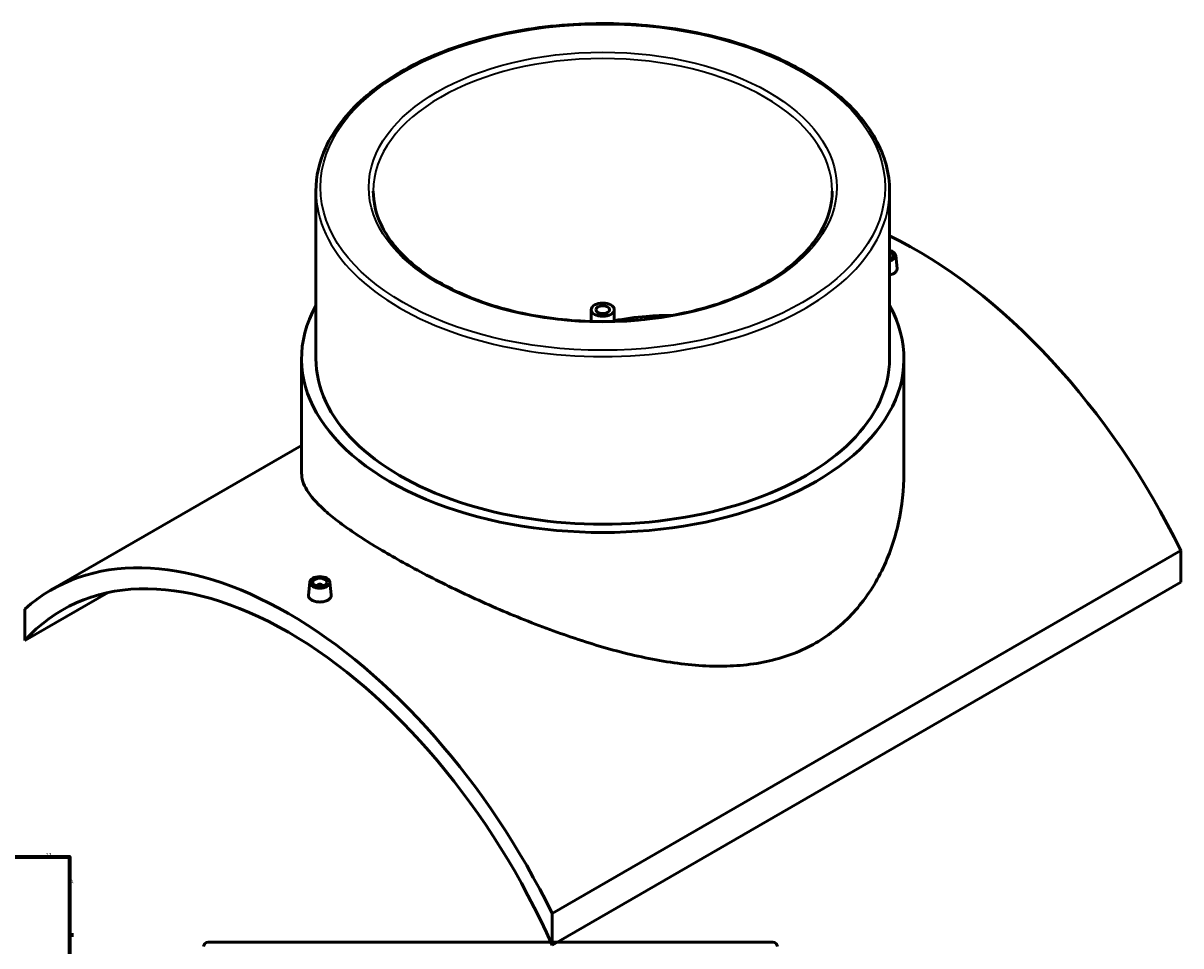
# Model space of a CAD drawing. Header units: millimetres. Extents: x -384 to 1596, y -435 to 1155.
# Tile 5 of 5: x 789 to 1596, y 512 to 1155. Entities that reach past the tile are written whole.
import ezdxf

# ---------------------------------------------------------------- set-up
doc = ezdxf.new("R2010")
doc.units = ezdxf.units.MM
for name, color, linetype, lineweight in [('Border (ANSI)', 7, 'Continuous', 70), ('Visible (ANSI)', 7, 'Continuous', 50), ('Visible Narrow (ANSI)', 7, 'Continuous', 35)]:
    doc.layers.add(name, color=color, linetype=linetype, lineweight=lineweight)
doc.styles.add('Note Text (ANSI)', font='tahoma.ttf')

# ---------------------------------------------------------------- blocks, each defined once
blk = doc.blocks.new('Borders Default Border')
at = {"layer": 'Border (ANSI)'}
blk.add_line((821, 519.75), (823.8, 519.75), dxfattribs=at)
at = {"layer": 'Border (ANSI)', "flags": 128}
blk.add_lwpolyline([(20, 20), (20, 574), (821, 574), (821, 20), (20, 20)], dxfattribs=at)
at = {"layer": 'Border (ANSI)', "color": 5, "true_color": 0x0000ff, "char_height": 2.4, "attachment_point": 7, "style": 'Note Text (ANSI)'}
for s, insert in [('12', (804.52, 574.4)), ('A', (821.58, 555.68))]:
    blk.add_mtext(s, dxfattribs=dict(at, insert=insert))

msp = doc.modelspace()

# ---------------------------------------------------------------- linework, layer by layer
at = {"layer": 'Visible (ANSI)'}
for p, q in [((992.75, 1038.42), (992.75, 921.53)), ((1392.75, 1038.42), (1392.75, 921.53)), ((1397.02, 993.55), (1397.99, 984.49)), ((1184.75, 955.66), (1184.75, 947.49)), ((1200.75, 955.66), (1200.75, 947.49)), ((982.75, 921.53), (982.75, 841.62)), ((1402.75, 921.53), (1402.75, 841.62)), ((982.75, 861.04), (808.05, 760.18)), ((1595.8, 787.75), (1157.39, 534.63)), ((1595.8, 787.75), (1595.8, 765.69)), ((988.48, 765.75), (987.51, 756.68)), ((993.47, 763.05), (993.47, 762.86)), ((997.47, 763.05), (997.47, 762.86)), ((1002.45, 765.75), (1003.43, 756.69)), ((1157.39, 512.58), (1595.8, 765.69)), ((789.7, 724.87), (847.8, 758.41)), ((789.7, 746.92), (789.7, 724.87)), ((1157.39, 512.58), (1157.39, 534.63)), ((917.61, 514.6), (1311.31, 514.6))]:
    msp.add_line(p, q, dxfattribs=at)
for centre, start, end in [((917.61, 511.45), 90, 180), ((1311.31, 511.45), 0, 90)]:
    msp.add_arc(centre, 3.15, start, end, dxfattribs=at)
for centre, major_axis, start_param, end_param in [((1411.95, 726.64), (165.5, -286.65), 1.452693, 2.438333), ((1390.03, 993.3), (7, 0), 5.111037, 7.455334), ((1390.03, 993.3), (5, 0), 5.286921, 7.27945), ((1192.75, 921.53), (210, 0), 2.831748, 6.59303), ((1192.75, 921.53), (-200, 0), 0, 3.141593), ((973.55, 473.52), (-165.5, 286.65), 4.594286, 6.401288), ((973.55, 473.52), (-157.5, 272.8), 4.526882, 6.468692), ((995.47, 763.05), (-2, 0), 2.963882, 6.460896)]:
    msp.add_ellipse(centre, major_axis=major_axis, ratio=0.57735, start_param=start_param, end_param=end_param, dxfattribs=at)
for centre, major_axis in [((1192.75, 955.66), (-8, 0)), ((1192.75, 955.66), (-4.8, 0)), ((995.47, 765.5), (-7, 0)), ((995.47, 765.5), (5, 0))]:
    msp.add_ellipse(centre, major_axis=major_axis, ratio=0.57735, dxfattribs=at)
for points, knots in [([(1392.75, 1038.42), (1392.75, 1050.74), (1389.4, 1063.04), (1376.37, 1086.51), (1366.57, 1097.65), (1341.41, 1117.68), (1325.97, 1126.53), (1291.11, 1140.95), (1271.68, 1146.5), (1230.84, 1153.76), (1209.44, 1155.47), (1166.8, 1154.9), (1145.56, 1152.61), (1105.38, 1144.27), (1086.43, 1138.21), (1052.72, 1122.87), (1037.97, 1113.59), (1014.22, 1092.69), (1005.21, 1081.07), (995.07, 1058.96), (992.75, 1048.69), (992.75, 1038.42)], [0.785398, 0.785398, 0.785398, 0.785398, 1.095703, 1.095703, 1.41261, 1.41261, 1.734821, 1.734821, 2.057404, 2.057404, 2.379536, 2.379536, 2.701499, 2.701499, 3.023686, 3.023686, 3.346321, 3.346321, 3.668197, 3.668197, 3.926991, 3.926991, 3.926991, 3.926991]), ([(1352.75, 1038.42), (1352.75, 1028.56), (1349.89, 1018.68), (1338.73, 1000.06), (1330.58, 991.31), (1309.89, 975.79), (1297.44, 969), (1269.41, 957.98), (1253.82, 953.75), (1221.08, 948.29), (1203.92, 947.07), (1169.8, 947.79), (1152.83, 949.73), (1120.86, 956.56), (1105.85, 961.44), (1079.32, 973.61), (1067.8, 980.89), (1049.37, 997.04), (1042.46, 1005.91), (1034.55, 1022.72), (1032.75, 1030.57), (1032.75, 1038.42)], [5.497787, 5.497787, 5.497787, 5.497787, 5.831033, 5.831033, 6.153821, 6.153821, 6.470775, 6.470775, 6.787635, 6.787635, 7.105056, 7.105056, 7.422661, 7.422661, 7.739975, 7.739975, 8.056712, 8.056712, 8.374179, 8.374179, 8.63938, 8.63938, 8.63938, 8.63938]), ([(1395.67, 980.91), (1394.97, 980.5), (1394.07, 980.15), (1392.97, 979.89), (1392.86, 979.87), (1392.75, 979.85)], [2.4034612, 2.4034612, 2.4034612, 2.4034612, 2.704013, 2.704013, 2.7379899, 2.7379899, 2.7379899, 2.7379899]), ([(1397.99, 984.49), (1398, 984.39), (1398.01, 984.3), (1398.01, 983.61), (1397.81, 982.99), (1397, 981.84), (1396.38, 981.31), (1395.67, 980.91)], [6.5604124, 6.5604124, 6.5604124, 6.5604124, 6.6094462, 6.6094462, 6.909915, 6.909915, 7.2103838, 7.2103838, 7.2103838, 7.2103838]), ([(1240.93, 951.62), (1235.06, 951.67), (1229.11, 951.44), (1215.65, 950.33), (1208.13, 949.31), (1200.75, 947.99)], [31.984965, 31.984965, 31.984965, 31.984965, 33.765019, 33.765019, 36.013234, 36.013234, 36.013234, 36.013234]), ([(1341.24, 723.25), (1336.39, 720.45), (1331.25, 717.99), (1320.49, 713.8), (1314.85, 712.09), (1303.19, 709.4), (1297.15, 708.43), (1284.77, 707.22), (1278.43, 706.97), (1259.09, 707.19), (1245.76, 708.63), (1219.06, 713.35), (1205.68, 716.63), (1179.93, 724.09), (1166.59, 728.56), (1139.86, 738.52), (1126.47, 744.02), (1107.04, 752.6), (1100.67, 755.52), (1088.25, 761.4), (1082.2, 764.36), (1070.53, 770.26), (1064.9, 773.2), (1054.17, 778.98), (1049.07, 781.83), (1039.45, 787.39), (1034.81, 790.16), (1026, 795.65), (1021.84, 798.37), (1014.06, 803.7), (1010.46, 806.31), (1003.88, 811.4), (1000.91, 813.88), (992.99, 821.08), (989.06, 825.59), (983.94, 834.01), (982.75, 837.93), (982.75, 841.62)], [0, 0, 0, 0, 2.058537, 2.058537, 4.117075, 4.117075, 6.175612, 6.175612, 8.23415, 8.23415, 12.351225, 12.351225, 16.4683, 16.4683, 20.550282, 20.550282, 24.632264, 24.632264, 26.673256, 26.673256, 28.714247, 28.714247, 30.755238, 30.755238, 32.796229, 32.796229, 34.83722, 34.83722, 36.878212, 36.878212, 38.919203, 38.919203, 40.960194, 40.960194, 45.042176, 45.042176, 49.124159, 49.124159, 49.124159, 49.124159]), ([(1402.75, 841.62), (1402.75, 830.4), (1401.54, 818.71), (1396.4, 795.6), (1392.48, 784.2), (1384.6, 768.27), (1381.64, 763.14), (1375.09, 753.43), (1371.5, 748.84), (1363.74, 740.31), (1359.58, 736.37), (1350.75, 729.25), (1346.09, 726.05), (1341.24, 723.25)], [114.716617, 114.716617, 114.716617, 114.716617, 118.833692, 118.833692, 122.950767, 122.950767, 125.009304, 125.009304, 127.067842, 127.067842, 129.126379, 129.126379, 131.184917, 131.184917, 131.184917, 131.184917]), ([(1001.11, 753.1), (1000.4, 752.69), (999.5, 752.34), (997.54, 751.89), (996.47, 751.78), (994.47, 751.81), (993.4, 751.93), (991.43, 752.42), (990.54, 752.78), (989.12, 753.59), (988.51, 754.11), (987.69, 755.23), (987.49, 755.83), (987.49, 756.49), (987.5, 756.59), (987.51, 756.68)], [0, 0, 0, 0, 0.300469, 0.300469, 0.600938, 0.600938, 0.901334, 0.901334, 1.201731, 1.201731, 1.502127, 1.502127, 1.802524, 1.802524, 1.851237, 1.851237, 1.851237, 1.851237]), ([(1003.43, 756.69), (1003.44, 756.59), (1003.44, 756.5), (1003.44, 755.81), (1003.24, 755.18), (1002.43, 754.03), (1001.82, 753.51), (1001.11, 753.1)], [4.1569475, 4.1569475, 4.1569475, 4.1569475, 4.2058191, 4.2058191, 4.5063708, 4.5063708, 4.8069226, 4.8069226, 4.8069226, 4.8069226])]:
    msp.add_open_spline(points, degree=3, knots=knots, dxfattribs=at)
at = {"layer": 'Visible Narrow (ANSI)'}
for major_axis in [(196.85, 0), (163.15, 0)]:
    msp.add_ellipse((1192.75, 1040.99), major_axis=major_axis, ratio=0.57735, dxfattribs=at)
for major_axis, start_param, end_param in [((-160, 0), 3.141593, 6.283185), ((-200, 0), 0, 3.141593)]:
    msp.add_ellipse((1192.75, 1038.42), major_axis=major_axis, ratio=0.57735, start_param=start_param, end_param=end_param, dxfattribs=at)

# ---------------------------------------------------------------- block references
msp.add_blockref('Borders Default Border', (0, 0))

doc.saveas('drawing.dxf')
